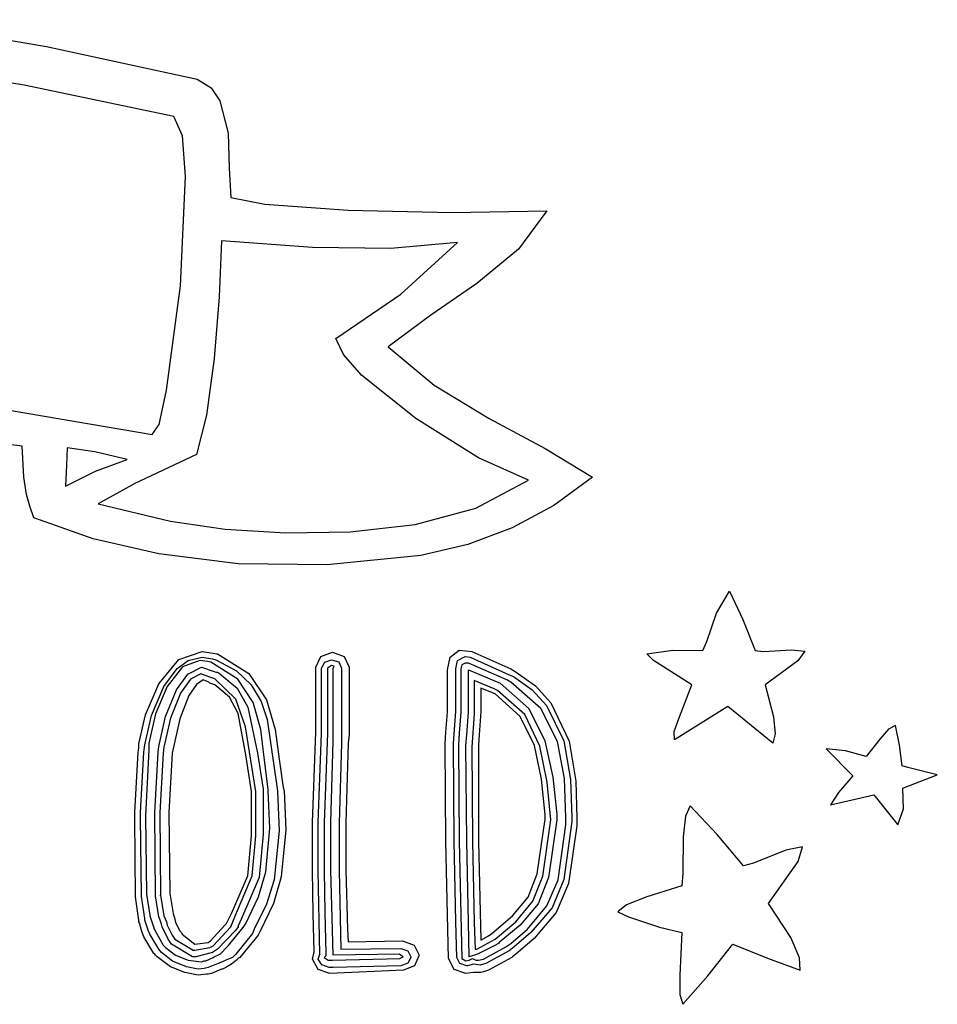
# Model space of a CAD drawing. Extents: x 48 to 160, y 6 to 137.
# Tile 14 of 14: x 126 to 157, y 103 to 136. Entities that reach past the tile are written whole.
import ezdxf

# ---------------------------------------------------------------- set-up
doc = ezdxf.new("R2010")
doc.units = 0

msp = doc.modelspace()

# ---------------------------------------------------------------- linework, layer by layer
at = {"layer": 'Layer 1'}
for p, q in [((121.584903, 135.836629), (126.858947, 134.92999)), ((126.858947, 134.92999), (131.967167, 133.82932)), ((126.10253, 133.623838), (121.126172, 134.444048)), ((131.176786, 132.560215), (126.10253, 133.623838)), ((131.967167, 133.82932), (132.432833, 133.536515)), ((132.432833, 133.536515), (132.729166, 133.095543)), ((132.729166, 133.095543), (133.011388, 131.994873)), ((131.469592, 131.904046), (131.176786, 132.560215)), ((131.571897, 130.528215), (131.469592, 131.904046)), ((133.011388, 131.994873), (133.03961, 130.809543)), ((133.03961, 130.809543), (133.096055, 129.821766)), ((131.402564, 126.831105), (131.571897, 130.528215)), ((133.096055, 129.821766), (134.253165, 129.595988)), ((134.253165, 129.595988), (137.075385, 129.398433)), ((137.075385, 129.398433), (140.574935, 129.313767)), ((140.574935, 129.313767), (143.792265, 129.370211)), ((143.792265, 129.370211), (142.83271, 128.071991)), ((132.785872, 128.354999), (132.701205, 126.464109)), ((135.862092, 128.129221), (132.785872, 128.354999)), ((140.772762, 128.298554), (138.514982, 128.100999)), ((138.853652, 126.548774), (140.772762, 128.298554)), ((138.514982, 128.100999), (135.862092, 128.129221)), ((142.83271, 128.071991), (141.4216, 126.914881)), ((141.4216, 126.914881), (139.86938, 125.842441)), ((130.922787, 123.303325), (131.402564, 126.831105)), ((132.701205, 126.464109), (132.531872, 124.375669)), ((136.652322, 125.052994), (138.853652, 126.548774)), ((139.86938, 125.842441), (138.43, 124.77)), ((136.909849, 124.506186), (136.652322, 125.052994)), ((138.43, 124.77), (139.98222, 123.47178)), ((138.43, 124.77), (138.43, 124.77)), ((132.531872, 124.375669), (132.277872, 122.456559)), ((137.52721, 123.811214), (136.909849, 124.506186)), ((139.36165, 122.343664), (137.52721, 123.811214)), ((130.672315, 122.142684), (130.922787, 123.303325)), ((139.98222, 123.47178), (141.84489, 122.34289)), ((123.9519, 122.908215), (130.44301, 121.807545)), ((126.040469, 121.411552), (116.850629, 122.469884)), ((132.277872, 122.456559), (131.939206, 121.130119)), ((141.47832, 121.017224), (139.36165, 122.343664)), ((141.84489, 122.34289), (143.73578, 121.32689)), ((130.44301, 121.807545), (130.672315, 122.142684)), ((126.096913, 120.367332), (126.040469, 121.411552)), ((127.563997, 121.355111), (127.535775, 120.762445)), ((128.49533, 121.214), (127.563997, 121.355111)), ((143.73578, 121.32689), (145.34445, 120.367335)), ((129.596, 120.96), (128.49533, 121.214)), ((128.523553, 120.56489), (129.596, 120.96)), ((129.596, 120.96), (129.596, 120.96)), ((131.939206, 121.130119), (129.850766, 120.142342)), ((143.17165, 120.255225), (141.47832, 121.017224)), ((127.535775, 120.762445), (127.507553, 120.05689)), ((126.18158, 119.774666), (126.096913, 120.367332)), ((127.507553, 120.05689), (128.523553, 120.56489)), ((141.39012, 119.316834), (143.17165, 120.255225)), ((145.34445, 120.367335), (144.027268, 119.409103)), ((129.850766, 120.142342), (128.609, 119.465)), ((126.294469, 119.379555), (126.18158, 119.774666)), ((126.43558, 118.984444), (126.294469, 119.379555)), ((128.609, 119.465), (131.06433, 118.872334)), ((128.609, 119.465), (128.609, 119.465)), ((139.33343, 118.759445), (141.39012, 119.316834)), ((144.027268, 119.409103), (142.617483, 118.649307)), ((128.43936, 118.278889), (126.43558, 118.984444)), ((131.06433, 118.872334), (132.905827, 118.600695)), ((132.905827, 118.600695), (134.95899, 118.477223)), ((137.135627, 118.512501), (139.33343, 118.759445)), ((142.617483, 118.649307), (141.117738, 118.085303)), ((130.661856, 117.770889), (128.43936, 118.278889)), ((134.95899, 118.477223), (137.135627, 118.512501)), ((141.117738, 118.085303), (139.53068, 117.714445)), ((133.35002, 117.432223), (130.661856, 117.770889)), ((139.53068, 117.714445), (136.355683, 117.393418)), ((136.355683, 117.393418), (133.35002, 117.432223)), ((149.539306, 115.760609), (149.973222, 116.501441)), ((149.973222, 116.501441), (150.431833, 115.541885)), ((149.211223, 114.808111), (149.539306, 115.760609)), ((150.431833, 115.541885), (150.84811, 114.497661)), ((149.070112, 114.497667), (149.211223, 114.808111)), ((131.338834, 114.194053), (132.136107, 114.469221)), ((131.65953, 114.16087), (132.13622, 114.271554)), ((132.136107, 114.469221), (132.502996, 114.412777)), ((132.13622, 114.271554), (132.474886, 114.21511)), ((132.502996, 114.412777), (132.615885, 114.384555)), ((132.615885, 114.384555), (132.644107, 114.384555)), ((132.644107, 114.384555), (133.712581, 113.721774)), ((135.974889, 113.93333), (136.140694, 114.293163)), ((136.140694, 114.293163), (136.539333, 114.44133)), ((136.539333, 114.44133), (136.937972, 114.293163)), ((136.937972, 114.293163), (137.103777, 113.93333)), ((140.434, 113.848), (140.518667, 114.271333)), ((140.518667, 114.271333), (140.832638, 114.507694)), ((140.772444, 114.159222), (141.026, 114.3)), ((140.832638, 114.507694), (141.252444, 114.468888)), ((141.026, 114.3), (141.195333, 114.271778)), ((141.026, 114.3), (141.026, 114.3)), ((141.195333, 114.271778), (142.521773, 113.679112)), ((141.252444, 114.468888), (142.578884, 113.876222)), ((147.179222, 114.384778), (148.061166, 114.515306)), ((147.405, 114.159), (147.179222, 114.384778)), ((148.061166, 114.515306), (149.070112, 114.497667)), ((150.84811, 114.497661), (151.130332, 114.469439)), ((151.130332, 114.469439), (152.071808, 114.523237)), ((152.071808, 114.523237), (152.523804, 114.476494)), ((152.523804, 114.476494), (152.293175, 114.144001)), ((130.668557, 113.368551), (131.338834, 114.194053)), ((131.469693, 113.943571), (130.951107, 113.283877)), ((131.286027, 113.894082), (131.65953, 114.16087)), ((132.051777, 114.158765), (131.469693, 113.943571)), ((131.64289, 113.700271), (132.108556, 113.933104)), ((132.305777, 114.130543), (132.051777, 114.158765)), ((132.108556, 113.933104), (132.531889, 113.791993)), ((132.418666, 114.102321), (132.305777, 114.130543)), ((133.339855, 113.524206), (132.418666, 114.102321)), ((132.474886, 114.21511), (132.587775, 114.186887)), ((132.587775, 114.186887), (133.2887, 113.81592)), ((135.974889, 111.732), (135.974889, 113.93333)), ((136.172, 113.905), (136.277833, 114.109611)), ((136.277833, 114.109611), (136.510666, 114.187222)), ((136.511, 113.99), (136.369889, 113.905333)), ((136.510666, 114.187222), (136.753833, 114.119903)), ((136.602375, 113.9685), (136.511, 113.99)), ((136.511, 113.99), (136.511, 113.99)), ((136.567, 113.905), (136.602375, 113.9685)), ((136.753833, 114.119903), (136.849, 113.905)), ((137.103777, 113.93333), (137.103, 111.986)), ((140.716, 113.877), (140.772444, 114.159222)), ((140.913111, 114.017556), (140.884889, 113.876445)), ((141.026, 114.074), (140.913111, 114.017556)), ((141.138995, 114.073769), (141.026, 114.074)), ((141.026, 114.074), (141.026, 114.074)), ((142.437215, 113.509325), (141.138995, 114.073769)), ((148.703222, 113.340559), (147.405, 114.159)), ((147.405, 114.159), (147.405, 114.159)), ((152.293175, 114.144001), (151.186776, 113.340549)), ((130.838, 113.283777), (131.286027, 113.894082)), ((131.26189, 113.171105), (131.64289, 113.700271)), ((132.080108, 113.706992), (131.730858, 113.530604)), ((132.390552, 113.594103), (132.080108, 113.706992)), ((132.559885, 113.537659), (132.390552, 113.594103)), ((132.531889, 113.791993), (132.588334, 113.763771)), ((132.588334, 113.763771), (132.644778, 113.763771)), ((132.644778, 113.763771), (132.701223, 113.735549)), ((132.701223, 113.735549), (133.312851, 113.228871)), ((133.2887, 113.81592), (133.787219, 113.335812)), ((133.712581, 113.721774), (134.312743, 112.828805)), ((136.171889, 111.70378), (136.172, 113.905)), ((136.369889, 113.905333), (136.37, 111.704)), ((136.567667, 112.014216), (136.567, 113.905)), ((136.849, 113.905), (136.849, 111.958)), ((136.849, 113.905), (136.849, 113.905)), ((140.434112, 113.594888), (140.434, 113.848)), ((140.434112, 113.002222), (140.434112, 113.594888)), ((140.715667, 113.62277), (140.716, 113.877)), ((140.715667, 112.43744), (140.715667, 113.62277)), ((140.884889, 113.876445), (140.884889, 113.848222)), ((140.884889, 113.848222), (140.885, 113.594)), ((140.885, 113.594), (140.885, 113.001334)), ((141.138778, 113.537988), (141.138778, 113.848432)), ((141.138778, 113.848432), (142.211218, 113.396877)), ((142.521773, 113.679112), (142.662884, 113.622667)), ((142.578884, 113.876222), (142.66355, 113.819778)), ((142.662884, 113.622667), (143.298765, 113.168851)), ((142.66355, 113.819778), (142.663, 113.82)), ((142.663, 113.82), (142.719444, 113.791778)), ((142.719444, 113.791778), (143.408793, 113.300536)), ((130.217002, 112.324331), (130.668557, 113.368551)), ((130.414667, 112.296), (130.838, 113.283777)), ((130.951107, 113.283877), (130.555996, 112.352544)), ((131.730858, 113.530604), (131.402775, 113.057881)), ((131.934919, 113.347154), (131.684447, 112.973209)), ((132.164224, 113.509431), (131.934919, 113.347154)), ((132.361779, 113.424765), (132.164224, 113.509431)), ((132.390001, 113.396543), (132.361779, 113.424765)), ((132.559334, 113.340098), (132.390001, 113.396543)), ((133.051899, 112.92206), (132.559334, 113.340098)), ((133.272056, 112.851063), (132.559885, 113.537659)), ((133.861525, 112.737072), (133.339855, 113.524206)), ((133.787219, 113.335812), (134.121696, 112.775006)), ((141.138778, 112.409098), (141.138778, 113.537988)), ((142.013775, 113.199666), (141.336442, 113.481888)), ((141.336442, 113.481888), (141.336442, 112.352998)), ((142.211218, 113.396877), (143.181798, 112.541832)), ((142.578326, 113.424659), (142.437215, 113.509325)), ((143.595651, 112.539627), (142.578326, 113.424659)), ((143.408793, 113.300536), (143.926824, 112.729918)), ((148.27989, 112.250472), (148.703222, 113.340559)), ((151.186776, 113.340549), (151.461943, 112.257523)), ((130.895001, 112.267995), (131.26189, 113.171105)), ((131.402775, 113.057881), (131.064109, 112.211215)), ((131.684447, 112.973209), (131.374003, 112.182987)), ((133.346026, 112.366437), (133.051899, 112.92206)), ((133.312851, 113.228871), (133.678416, 112.581965)), ((140.434112, 112.409556), (140.434112, 113.002222)), ((140.885, 113.001334), (140.885, 112.408668)), ((142.042451, 113.030335), (141.562674, 113.22789)), ((141.562674, 113.22789), (141.562674, 112.437668)), ((142.126664, 113.143222), (142.013775, 113.199666)), ((142.894407, 112.271865), (142.042451, 113.030335)), ((143.043885, 112.328746), (142.126664, 113.143222)), ((143.298765, 113.168851), (143.781188, 112.643268)), ((133.600581, 111.918405), (133.272056, 112.851063)), ((133.678416, 112.581965), (133.999443, 111.026219)), ((134.11332, 111.828231), (133.861525, 112.737072)), ((134.121696, 112.775006), (134.330496, 112.161945)), ((134.312743, 112.828805), (134.600697, 111.824711)), ((143.781188, 112.643268), (144.370325, 111.438975)), ((143.926824, 112.729918), (144.546829, 111.435224)), ((149.916776, 112.606779), (148.110556, 111.477889)), ((151.440776, 111.364999), (149.916776, 112.606779)), ((129.991224, 111.336554), (130.217002, 112.324331)), ((130.188889, 111.308223), (130.414667, 112.296)), ((130.555996, 112.352544), (130.330218, 111.364767)), ((130.669223, 111.251995), (130.895001, 112.267995)), ((133.603554, 110.969438), (133.346026, 112.366437)), ((140.377667, 111.732223), (140.434112, 112.409556)), ((140.631, 111.365), (140.715667, 112.43744)), ((140.885, 112.408668), (140.828556, 111.703113)), ((141.082333, 111.647099), (141.138778, 112.409098)), ((141.336442, 112.352998), (141.251775, 111.224108)), ((141.562674, 112.437668), (141.506229, 111.647446)), ((143.375948, 111.280561), (142.894407, 112.271865)), ((143.55894, 111.262917), (143.043885, 112.328746)), ((143.181798, 112.541832), (143.73169, 111.446016)), ((144.155245, 111.424409), (143.595651, 112.539627)), ((148.107911, 111.757024), (148.27989, 112.250472)), ((151.461943, 112.257523), (151.520151, 111.677647)), ((131.064109, 112.211215), (130.838331, 111.223438)), ((131.374003, 112.182987), (131.120003, 111.025877)), ((133.942775, 109.727659), (133.600581, 111.918405)), ((134.330496, 112.161945), (134.676215, 109.755997)), ((136.567667, 111.67555), (136.567667, 112.014216)), ((136.849, 111.958), (136.849, 111.619334)), ((137.103, 111.986), (137.103, 111.647334)), ((155.589328, 111.957338), (155.351644, 111.833866)), ((155.723384, 111.301167), (155.589328, 111.957338)), ((134.224886, 110.884991), (134.11332, 111.828231)), ((134.600697, 111.824711), (134.732547, 110.828555)), ((135.862, 108.684), (135.974889, 111.732)), ((136.059, 108.684), (136.171889, 111.70378)), ((136.37, 111.704), (136.257111, 108.68422)), ((136.567667, 111.42155), (136.567667, 111.67555)), ((136.849, 111.619334), (136.849, 111.365334)), ((137.103, 111.647334), (137.074778, 111.365112)), ((140.349445, 111.337112), (140.377667, 111.732223)), ((140.828556, 111.703113), (140.800333, 111.308002)), ((141.054111, 111.28021), (141.082333, 111.647099)), ((141.506229, 111.647446), (141.478007, 111.30878)), ((148.110556, 111.477889), (148.107911, 111.757024)), ((151.520151, 111.677647), (151.440776, 111.364999)), ((155.351644, 111.833866), (155.063689, 111.498728)), ((129.991224, 111.308332), (129.991224, 111.336554)), ((129.991224, 111.195443), (129.991224, 111.308332)), ((130.160667, 111.054223), (130.188889, 111.308223)), ((130.330218, 111.364767), (130.330218, 111.251878)), ((130.330218, 111.251878), (130.330218, 111.138989)), ((130.641001, 111.05444), (130.669223, 111.251995)), ((136.483, 108.684), (136.567667, 111.42155)), ((136.849, 111.365334), (136.764333, 108.656004)), ((137.074778, 111.365112), (136.990111, 108.684002)), ((140.349445, 111.30889), (140.349445, 111.337112)), ((140.377667, 108.03511), (140.349445, 111.30889)), ((140.631445, 111.337102), (140.631, 111.365)), ((140.659667, 108.063322), (140.631445, 111.337102)), ((140.800333, 111.308002), (140.828556, 108.034222)), ((141.082333, 108.03466), (141.054111, 111.28021)), ((141.478007, 111.30878), (141.478, 108.035)), ((143.614072, 110.141089), (143.375948, 111.280561)), ((143.809412, 110.04363), (143.55894, 111.262917)), ((143.73169, 111.446016), (144.001124, 110.217908)), ((144.392048, 110.166316), (144.155245, 111.424409)), ((144.370325, 111.438975), (144.599629, 110.134141)), ((144.546829, 111.435224), (144.775253, 110.077029)), ((155.063689, 111.498728), (154.601551, 110.913118)), ((155.815106, 110.602668), (155.723384, 111.301167)), ((129.850113, 109.022332), (129.963002, 111.054332)), ((129.963002, 111.054332), (129.991224, 111.195443)), ((129.963002, 111.054332), (129.963002, 111.054332)), ((130.047778, 109.022223), (130.160667, 111.054223)), ((130.330218, 111.138989), (130.217329, 108.909439)), ((130.528112, 109.02244), (130.641001, 111.05444)), ((130.810109, 111.025883), (130.69722, 109.022103)), ((130.838331, 111.223438), (130.810109, 111.025883)), ((131.120003, 111.025877), (131.007114, 109.022097)), ((133.801109, 109.727658), (133.603554, 110.969438)), ((133.999443, 111.026219), (134.196998, 109.812669)), ((141.251775, 111.224108), (141.28, 108.035)), ((153.90305, 111.103618), (153.246881, 111.167118)), ((153.246881, 111.167118), (154.15, 110.264)), ((154.601551, 110.913118), (153.90305, 111.103618)), ((134.365997, 109.812551), (134.224886, 110.884991)), ((134.732547, 110.828555), (134.873658, 109.869)), ((156.012661, 110.546224), (155.815106, 110.602668)), ((154.15, 110.264), (153.663167, 109.696028)), ((154.15, 110.264), (154.15, 110.264)), ((155.843328, 109.840669), (157.007495, 110.288697)), ((157.007495, 110.288697), (156.012661, 110.546224)), ((143.735781, 108.938115), (143.614072, 110.141089)), ((143.932884, 108.768782), (143.809412, 110.04363)), ((144.001124, 110.217908), (144.130328, 108.965987)), ((144.440996, 108.852659), (144.392048, 110.166316)), ((144.599629, 110.134141), (144.638434, 108.853117)), ((144.775253, 110.077029), (144.807884, 108.824668)), ((133.801109, 109.417214), (133.801109, 109.727658)), ((133.942775, 109.388993), (133.942775, 109.727659)), ((134.196998, 109.812669), (134.196998, 109.784447)), ((134.196998, 109.784447), (134.196998, 109.445781)), ((134.365997, 109.756107), (134.365997, 109.812551)), ((134.422441, 108.486107), (134.365997, 109.756107)), ((134.422, 109.756), (134.422, 109.756)), ((134.422, 109.756), (134.422, 109.756)), ((134.422, 109.756), (134.422, 109.756)), ((134.676215, 109.755997), (134.676215, 109.727775)), ((134.676215, 109.727775), (134.732659, 108.401335)), ((134.873658, 109.869), (134.90188, 109.756111)), ((134.90188, 109.756111), (134.958325, 108.429671)), ((153.663167, 109.696028), (153.388001, 109.276223)), ((153.388001, 109.276223), (154.855551, 109.614889)), ((154.855551, 109.614889), (155.673995, 108.598889)), ((155.864495, 109.145695), (155.843328, 109.840669)), ((133.801109, 108.768103), (133.801109, 109.417214)), ((133.942775, 108.231883), (133.942775, 109.388993)), ((134.196998, 109.445781), (134.196998, 108.824893)), ((148.646226, 109.247785), (148.483508, 108.894567)), ((149.559918, 108.274117), (148.646226, 109.247785)), ((129.850113, 108.824777), (129.850113, 109.022332)), ((130.047778, 108.85289), (130.047778, 109.022223)), ((130.556334, 106.20022), (130.528112, 109.02244)), ((130.69722, 109.022103), (130.725442, 106.199883)), ((131.007114, 109.022097), (131.035336, 106.284547)), ((143.735781, 108.825226), (143.735781, 108.938115)), ((144.130328, 108.965987), (144.130328, 108.824876)), ((155.673995, 108.598889), (155.864495, 109.145695)), ((129.878335, 106.171887), (129.850113, 108.824777)), ((130.076, 106.2), (130.047778, 108.85289)), ((130.217329, 108.909439), (130.245551, 106.256549)), ((133.801109, 108.231881), (133.801109, 108.768103)), ((134.196998, 108.824893), (134.196998, 108.288671)), ((135.861334, 107.047327), (135.862, 108.684)), ((136.059111, 107.046775), (136.059, 108.684)), ((136.257111, 108.68422), (136.257, 107.047)), ((136.482561, 107.074999), (136.483, 108.684)), ((136.764333, 108.656004), (136.765, 107.047)), ((136.990111, 108.684002), (136.991, 107.075)), ((143.471194, 106.948447), (143.735781, 108.797004)), ((143.657718, 106.86731), (143.932884, 108.768782)), ((143.735781, 108.797004), (143.735781, 108.825226)), ((144.130328, 108.768432), (143.848105, 106.8211)), ((144.130328, 108.824876), (144.130328, 108.768432)), ((144.172886, 106.739526), (144.440996, 108.598659)), ((144.638434, 108.712006), (144.370323, 106.750564)), ((144.440996, 108.796214), (144.440996, 108.852659)), ((144.440996, 108.711548), (144.440996, 108.796214)), ((144.440996, 108.598659), (144.440996, 108.711548)), ((144.440996, 108.711548), (144.440996, 108.711548)), ((144.638434, 108.853117), (144.638434, 108.712006)), ((144.807884, 108.824668), (144.807884, 108.740001)), ((144.807884, 108.740001), (144.807884, 108.570668)), ((148.483508, 108.894567), (148.40281, 108.200036)), ((134.196998, 108.288671), (134.062942, 106.821113)), ((134.288385, 107.015022), (134.422441, 108.486107)), ((134.732659, 108.401335), (134.563326, 106.746808)), ((134.958325, 108.429671), (134.80663, 106.845698)), ((144.807884, 108.570668), (144.522135, 106.612756)), ((150.452446, 107.215785), (149.559918, 108.274117)), ((133.674109, 106.877221), (133.801109, 108.231881)), ((133.822831, 106.873693), (133.942775, 108.231883)), ((140.462334, 104.084), (140.377667, 108.03511)), ((140.716112, 105.325772), (140.659667, 108.063322)), ((140.828556, 108.034222), (140.913222, 104.083112)), ((141.138778, 105.29711), (141.082333, 108.03466)), ((141.28, 108.035), (141.336444, 105.29745)), ((141.28, 108.035), (141.28, 108.035)), ((141.478, 108.035), (141.562667, 104.70478)), ((141.478, 108.035), (141.478, 108.035)), ((148.40281, 108.200036), (148.392226, 106.961785)), ((151.886487, 107.743626), (150.791112, 107.300452)), ((152.442111, 107.861363), (151.886487, 107.743626)), ((152.299235, 107.359977), (152.442111, 107.861363)), ((150.791112, 107.300452), (150.452446, 107.215785)), ((151.299112, 105.945782), (152.299235, 107.359977)), ((134.041441, 106.164388), (134.288385, 107.015022)), ((135.889556, 105.607997), (135.861334, 107.047327)), ((136.115555, 104.224555), (136.059111, 107.046775)), ((136.257, 107.047), (136.285222, 105.63589)), ((136.539006, 105.042999), (136.482561, 107.074999)), ((136.765, 107.047), (136.821444, 104.39411)), ((136.991, 107.075), (137.047444, 105.07122)), ((143.160308, 106.153814), (143.471194, 106.948447)), ((148.392226, 106.961785), (148.364004, 106.538452)), ((133.123776, 105.607221), (133.674109, 106.877221)), ((133.23722, 105.494333), (133.822831, 106.873693)), ((134.062942, 106.821113), (133.463221, 105.438231)), ((134.563326, 106.746808), (134.304035, 105.912931)), ((134.80663, 106.845698), (134.541606, 105.941265)), ((143.321699, 106.018439), (143.657718, 106.86731)), ((143.848105, 106.8211), (143.495327, 105.934746)), ((143.798061, 105.85626), (144.172886, 106.739526)), ((144.370323, 106.750564), (143.971684, 105.798948)), ((144.522135, 106.612756), (144.105417, 105.637765)), ((130.245551, 106.256549), (130.35844, 105.550994)), ((131.035336, 106.284547), (131.148225, 105.607214)), ((148.364004, 106.538452), (147.182199, 106.164508)), ((129.991224, 105.381665), (129.878335, 106.171887)), ((130.07589, 106.172331), (130.076, 106.2)), ((130.188779, 105.438554), (130.07589, 106.172331)), ((130.669223, 105.494665), (130.556334, 106.20022)), ((130.725442, 106.199883), (130.725, 106.228)), ((130.725, 106.228), (130.837889, 105.522445)), ((133.603997, 105.268777), (134.041441, 106.164388)), ((134.304035, 105.912931), (133.885993, 105.071115)), ((134.541606, 105.941265), (134.083437, 104.986561)), ((142.635111, 105.523224), (143.160308, 106.153814)), ((142.747554, 105.325672), (143.321699, 106.018439)), ((143.495327, 105.934746), (142.888548, 105.212432)), ((147.182199, 106.164508), (146.494724, 105.895516)), ((152.046997, 104.785142), (151.299112, 105.945782)), ((131.148225, 105.607214), (131.176447, 105.522548)), ((132.954443, 105.268555), (133.123776, 105.607221)), ((133.123776, 105.607221), (133.123776, 105.607221)), ((135.917778, 104.309777), (135.889556, 105.607997)), ((136.285222, 105.63589), (136.313444, 104.253)), ((143.142776, 105.070889), (143.798061, 105.85626)), ((143.971684, 105.798948), (143.255544, 104.958456)), ((144.105417, 105.637765), (143.368554, 104.760668)), ((146.494724, 105.895516), (146.190894, 105.663564)), ((146.190894, 105.663564), (146.557783, 105.494231)), ((129.991224, 105.325221), (129.991224, 105.381665)), ((130.019446, 105.268776), (129.991224, 105.325221)), ((130.047668, 105.155887), (130.019446, 105.268776)), ((130.188779, 105.38211), (130.188779, 105.438554)), ((130.301668, 105.043444), (130.188779, 105.38211)), ((130.35844, 105.550994), (130.35844, 105.522772)), ((130.35844, 105.522772), (130.414884, 105.353439)), ((130.414884, 105.353439), (130.471329, 105.184106)), ((130.697446, 105.409999), (130.669223, 105.494665)), ((130.75389, 105.240666), (130.697446, 105.409999)), ((130.837889, 105.522445), (130.923, 105.325)), ((130.923, 105.325), (130.951222, 105.212111)), ((130.923, 105.325), (130.923, 105.325)), ((131.176447, 105.522548), (131.204669, 105.437881)), ((131.204669, 105.437881), (131.204669, 105.409659)), ((131.204669, 105.409659), (131.232892, 105.29677)), ((131.232892, 105.29677), (131.232892, 105.29677)), ((131.232892, 105.29677), (131.374003, 105.014548)), ((132.897999, 105.212111), (132.954443, 105.268555)), ((133.096109, 105.155667), (133.23722, 105.494333)), ((133.463221, 105.438231), (133.350332, 105.184231)), ((133.463221, 105.438231), (133.463221, 105.438231)), ((133.51933, 105.127666), (133.603997, 105.268777)), ((140.744334, 104.112222), (140.716112, 105.325772)), ((141.167, 104.14), (141.138778, 105.29711)), ((141.336444, 105.29745), (141.364667, 104.39434)), ((141.929556, 104.930558), (142.635111, 105.523224)), ((142.041999, 104.733006), (142.747554, 105.325672)), ((146.557783, 105.494231), (147.609098, 105.141654)), ((130.104113, 104.958332), (130.047668, 105.155887)), ((130.160557, 104.817221), (130.104113, 104.958332)), ((130.358112, 104.902333), (130.301668, 105.043444)), ((130.471329, 105.184106), (130.499551, 105.127662)), ((130.499551, 105.127662), (130.499551, 105.09944)), ((130.499551, 105.09944), (130.499551, 105.09944)), ((130.499551, 105.09944), (130.527773, 105.042995)), ((130.527773, 105.042995), (130.81, 104.535)), ((130.782112, 105.155999), (130.75389, 105.240666)), ((130.979667, 104.732666), (130.782112, 105.155999)), ((130.951222, 105.212111), (131.120555, 104.873445)), ((131.374003, 105.014548), (131.430447, 104.958104)), ((131.430447, 104.958104), (131.458669, 104.901659)), ((132.418222, 104.675889), (132.897999, 105.212111)), ((132.503443, 104.506556), (133.096109, 105.155667)), ((133.265333, 105.043111), (132.644445, 104.394)), ((133.01133, 104.506778), (133.51933, 105.127666)), ((133.829549, 104.930004), (133.265105, 104.224449)), ((133.35, 105.156), (133.265333, 105.043111)), ((133.350332, 105.184231), (133.35, 105.156)), ((133.885993, 105.071115), (133.829549, 104.930004)), ((134.083437, 104.986561), (134.026992, 104.873672)), ((136.567228, 104.196333), (136.539006, 105.042999)), ((137.047444, 105.07122), (137.075667, 104.647887)), ((141.816667, 104.845891), (141.929556, 104.930558)), ((142.888548, 105.212432), (142.182993, 104.619766)), ((142.578332, 104.591112), (143.142776, 105.070889)), ((143.255544, 104.958456), (142.6911, 104.478679)), ((147.609098, 105.141654), (148.364, 104.958)), ((148.364, 104.958), (148.293445, 103.511612)), ((148.364, 104.958), (148.364, 104.958)), ((130.499223, 104.252777), (130.160557, 104.817221)), ((130.668556, 104.394333), (130.358112, 104.902333)), ((131.092556, 104.563333), (130.979667, 104.732666)), ((131.120555, 104.873445), (131.205222, 104.732334)), ((131.205222, 104.732334), (131.82611, 104.365445)), ((131.458669, 104.901659), (131.882, 104.563)), ((131.882, 104.563), (132.333555, 104.619444)), ((132.333555, 104.619444), (132.418222, 104.675889)), ((134.026992, 104.873672), (133.406104, 104.111673)), ((137.075667, 104.647887), (138.910107, 104.676109)), ((138.910107, 104.676109), (139.308745, 104.53147)), ((141.421111, 104.39434), (142.041999, 104.733006)), ((141.562667, 104.70478), (141.816667, 104.845891)), ((142.154771, 104.591543), (142.01366, 104.506877)), ((142.182993, 104.619766), (142.154771, 104.591543)), ((142.408999, 104.478223), (142.578332, 104.591112)), ((143.368554, 104.760668), (142.747666, 104.224446)), ((152.33892, 104.108249), (152.046997, 104.785142)), ((130.527445, 104.224555), (130.499223, 104.252777)), ((130.753223, 104.281444), (130.668556, 104.394333)), ((131.123639, 103.988639), (130.753223, 104.281444)), ((130.81, 104.535), (130.866444, 104.478556)), ((130.81, 104.535), (130.81, 104.535)), ((130.81, 104.535), (130.81, 104.535)), ((130.866444, 104.478556), (130.894667, 104.450333)), ((130.894667, 104.450333), (131.222749, 104.196334)), ((131.798111, 104.14), (131.092556, 104.563333)), ((131.82611, 104.365445), (131.882554, 104.365445)), ((131.882, 104.563), (131.882, 104.563)), ((131.882, 104.563), (131.882, 104.563)), ((131.882554, 104.365445), (132.390554, 104.450112)), ((132.475112, 104.281111), (131.911, 104.14)), ((132.390554, 104.450112), (132.503443, 104.506556)), ((132.644445, 104.394), (132.475112, 104.281111)), ((132.729109, 104.224556), (132.757331, 104.252778)), ((132.757331, 104.252778), (132.954886, 104.450333)), ((132.954886, 104.450333), (133.01133, 104.506778)), ((135.861334, 104.055777), (135.917778, 104.309777)), ((136.313444, 104.253), (136.313, 104.168)), ((136.821444, 104.39411), (138.853444, 104.422332)), ((138.853444, 104.422332), (139.086277, 104.334138)), ((139.086277, 104.334138), (139.19211, 104.14011)), ((139.308745, 104.53147), (139.474551, 104.196332)), ((141.364667, 104.39434), (141.421111, 104.39434)), ((142.01366, 104.506877), (141.449216, 104.224655)), ((141.647, 104.05489), (142.408999, 104.478223)), ((142.521767, 104.337568), (141.731545, 103.914235)), ((142.6911, 104.478679), (142.521767, 104.337568)), ((149.238887, 103.493972), (150.085552, 104.56289)), ((150.085552, 104.56289), (151.2603, 104.093696)), ((130.555668, 104.196333), (130.527445, 104.224555)), ((130.612112, 104.139889), (130.555668, 104.196333)), ((131.056612, 103.797694), (130.612112, 104.139889)), ((130.612112, 104.139889), (130.612112, 104.139889)), ((131.599889, 103.801667), (131.123639, 103.988639)), ((131.222749, 104.196334), (131.656666, 104.027)), ((131.656666, 104.027), (132.108221, 103.970556)), ((131.826333, 104.14), (131.798111, 104.14)), ((131.911, 104.14), (131.826333, 104.14)), ((131.911, 104.14), (131.911, 104.14)), ((132.108221, 103.970556), (132.192887, 103.998778)), ((132.192887, 103.998778), (132.249332, 103.998778)), ((132.249332, 103.998778), (132.503332, 104.111667)), ((132.673, 103.914111), (132.334334, 103.773)), ((132.503332, 104.111667), (132.531554, 104.139889)), ((132.531554, 104.139889), (132.729109, 104.224556)), ((132.814111, 103.970556), (132.673, 103.914111)), ((132.927, 104.027), (132.814111, 103.970556)), ((133.152216, 104.11156), (132.927, 104.027)), ((133.293216, 104.027006), (133.123883, 103.885895)), ((133.265105, 104.224449), (133.152216, 104.11156)), ((133.34966, 104.083451), (133.293216, 104.027006)), ((133.406104, 104.111673), (133.34966, 104.083451)), ((136.051834, 103.710055), (135.861334, 104.055777)), ((136.059111, 104.055222), (136.115555, 104.224555)), ((136.179056, 103.861194), (136.059111, 104.055222)), ((136.313, 104.168), (136.256556, 104.111556)), ((136.256556, 104.111556), (136.397667, 104.026889)), ((136.397667, 104.026889), (136.539, 104.027)), ((136.539, 104.027), (138.825, 104.083444)), ((138.796778, 104.224555), (136.567228, 104.196333)), ((138.937889, 104.139889), (138.796778, 104.224555)), ((138.825, 104.083444), (138.937889, 104.139889)), ((139.086167, 103.917972), (138.853334, 103.829778)), ((139.192, 104.112), (139.086167, 103.917972)), ((139.19211, 104.14011), (139.192, 104.112)), ((139.474551, 104.196332), (139.312273, 103.836499)), ((140.652834, 103.713583), (140.462334, 104.084)), ((140.850167, 103.907611), (140.744334, 104.112222)), ((140.913222, 104.083112), (141.054333, 103.998445)), ((141.054333, 103.998445), (141.167222, 104.026668)), ((141.449216, 104.224655), (141.167, 104.14)), ((141.167, 104.14), (141.167, 104.14)), ((141.167222, 104.026668), (141.280111, 104.083112)), ((141.280111, 104.083112), (141.393, 104.026668)), ((141.393, 104.026668), (141.477667, 104.026668)), ((141.477667, 104.026668), (141.647, 104.05489)), ((141.731545, 103.914235), (141.646878, 103.886013)), ((142.606555, 104.111557), (141.816333, 103.688224)), ((142.634777, 104.13978), (142.606555, 104.111557)), ((142.747666, 104.224446), (142.634777, 104.13978)), ((151.2603, 104.093696), (152.371552, 103.688002)), ((152.371552, 103.688002), (152.33892, 104.108249)), ((131.543445, 103.603667), (131.056612, 103.797694)), ((131.995, 103.519), (131.543445, 103.603667)), ((131.995, 103.717), (131.599889, 103.801667)), ((132.193223, 103.744778), (131.995, 103.717)), ((131.995, 103.717), (131.995, 103.717)), ((132.334334, 103.773), (132.193223, 103.744778)), ((132.785216, 103.716562), (132.44655, 103.575451)), ((132.813439, 103.716562), (132.785216, 103.716562)), ((132.926328, 103.773006), (132.813439, 103.716562)), ((133.123883, 103.885895), (132.926328, 103.773006)), ((136.454, 103.576), (136.051834, 103.710055)), ((136.426, 103.773), (136.179056, 103.861194)), ((136.454, 103.773), (136.426, 103.773)), ((136.567, 103.773), (136.454, 103.773)), ((138.938329, 103.688332), (136.454, 103.576)), ((136.567334, 103.773334), (136.567, 103.773)), ((138.853334, 103.829778), (136.567334, 103.773334)), ((139.312273, 103.836499), (138.938329, 103.688332)), ((141.055, 103.576), (140.652834, 103.713583)), ((141.083, 103.83), (140.850167, 103.907611)), ((141.308334, 103.603558), (141.055, 103.576)), ((141.110656, 103.829569), (141.083, 103.83)), ((141.308211, 103.886013), (141.110656, 103.829569)), ((141.533989, 103.857791), (141.308211, 103.886013)), ((141.562334, 103.603558), (141.308334, 103.603558)), ((141.646878, 103.886013), (141.533989, 103.857791)), ((141.647, 103.63178), (141.562334, 103.603558)), ((141.816333, 103.688224), (141.647, 103.63178)), ((132.277217, 103.547229), (131.995, 103.519)), ((131.995, 103.519), (131.995, 103.519)), ((132.333661, 103.547229), (132.277217, 103.547229)), ((132.44655, 103.575451), (132.333661, 103.547229)), ((136.454, 103.576), (136.454, 103.576)), ((141.055, 103.576), (141.055, 103.576)), ((148.293445, 103.511612), (148.292563, 102.862501)), ((148.392222, 102.53089), (149.238887, 103.493972)), ((148.292563, 102.862501), (148.392222, 102.53089))]:
    msp.add_line(p, q, dxfattribs=at)

doc.saveas('drawing.dxf')
